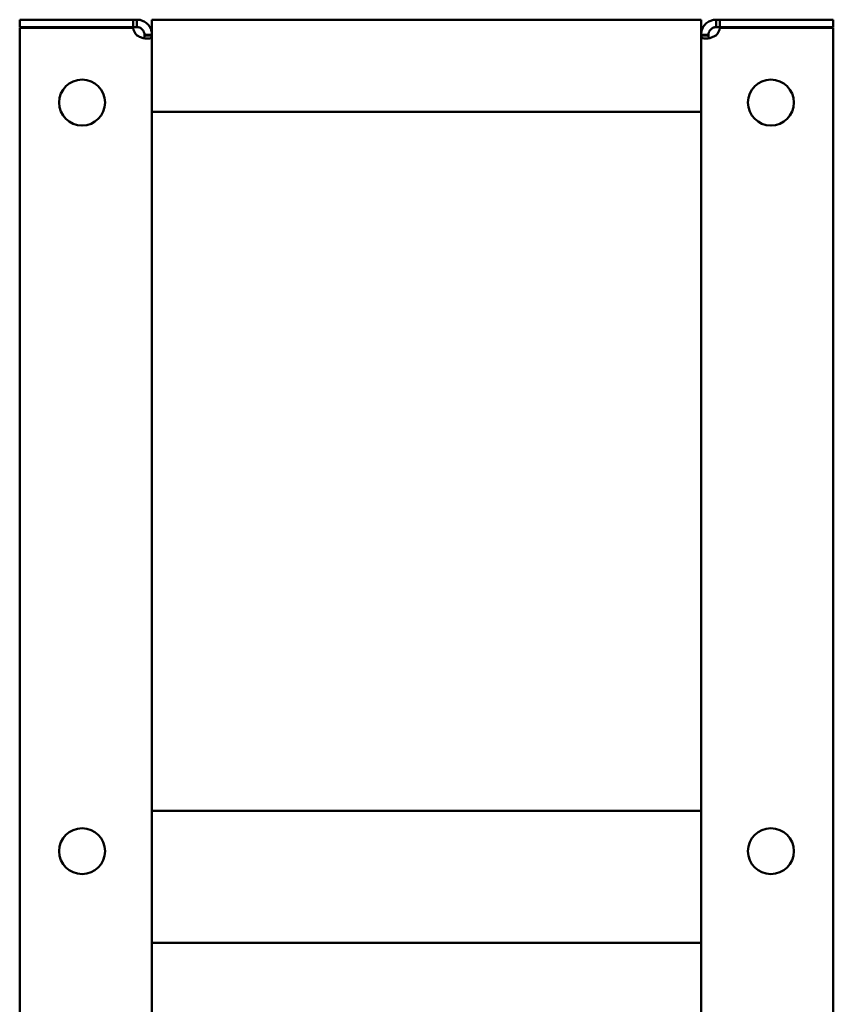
# Model space of a CAD drawing. Header units: millimetres. Extents: x 1101 to 1524, y 643 to 1214.
# Tile 4 of 4: x 1344 to 1507, y 1016 to 1214. Entities that reach past the tile are written whole.
import ezdxf

# ---------------------------------------------------------------- set-up
doc = ezdxf.new("R2010")
doc.units = ezdxf.units.MM
doc.header["$LTSCALE"] = 6.25
doc.layers.add('Widoczne (ISO)', color=7, linetype='Continuous', lineweight=50)

msp = doc.modelspace()

# ---------------------------------------------------------------- linework, layer by layer
at = {"layer": 'Widoczne (ISO)'}
for p, q in [((1366.36, 1213.62), (1343.65, 1213.62)), ((1343.65, 1212.12), (1343.65, 1213.62)), ((1366.36, 1213.62), (1367.15, 1213.62)), ((1366.36, 1212.12), (1366.36, 1213.62)), ((1367.15, 1213.62), (1367.15, 1212.75)), ((1370.15, 1213.62), (1480.15, 1213.62)), ((1370.15, 1213.62), (1370.15, 1198.13)), ((1480.15, 1198.13), (1480.15, 1213.62)), ((1483.15, 1213.62), (1483.94, 1213.62)), ((1483.15, 1212.75), (1483.15, 1213.62)), ((1483.94, 1213.62), (1483.94, 1212.12)), ((1506.65, 1213.62), (1483.94, 1213.62)), ((1506.65, 1212.12), (1506.65, 1213.62)), ((1366.36, 1212.12), (1343.65, 1212.12)), ((1366.36, 1212.02), (1343.65, 1212.02)), ((1343.65, 644.22), (1343.65, 1212.02)), ((1367.15, 1212.12), (1366.36, 1212.12)), ((1367.15, 1212.75), (1367.15, 1212.12)), ((1483.15, 1212.12), (1483.15, 1212.75)), ((1483.94, 1212.12), (1483.15, 1212.12)), ((1483.94, 1212.12), (1506.65, 1212.12)), ((1506.65, 1212.02), (1483.94, 1212.02)), ((1506.65, 1212.02), (1506.65, 644.22)), ((1368.65, 1210.49), (1368.65, 1210.62)), ((1368.65, 1210.62), (1369.27, 1210.62)), ((1369.27, 1210.49), (1368.65, 1210.49)), ((1369.27, 1210.62), (1370.15, 1210.62)), ((1370.15, 1210.49), (1369.27, 1210.49)), ((1480.15, 1210.62), (1481.03, 1210.62)), ((1481.03, 1210.49), (1480.15, 1210.49)), ((1481.03, 1210.62), (1481.65, 1210.62)), ((1481.65, 1210.49), (1481.03, 1210.49)), ((1481.65, 1210.62), (1481.65, 1210.49)), ((1370.15, 1198.13), (1370.15, 1195.13)), ((1480.15, 1198.13), (1480.15, 1195.13)), ((1370.15, 1195.13), (1480.15, 1195.13)), ((1370.15, 1195.13), (1370.15, 1055.13)), ((1480.15, 1055.13), (1480.15, 1195.13)), ((1370.15, 1055.13), (1480.15, 1055.13)), ((1370.15, 1052.13), (1370.15, 1055.13)), ((1480.15, 1055.13), (1480.15, 1052.13)), ((1370.15, 1052.13), (1370.15, 1028.63)), ((1480.15, 1028.63), (1480.15, 1052.13)), ((1370.15, 1028.63), (1480.15, 1028.63)), ((1370.15, 1028.63), (1370.15, 645.76)), ((1480.15, 645.76), (1480.15, 1028.63))]:
    msp.add_line(p, q, dxfattribs=at)
for centre in [(1356.15, 1197.02), (1494.15, 1197.02), (1356.15, 1047.02), (1494.15, 1047.02)]:
    msp.add_circle(centre, 4.6, dxfattribs=at)
for centre, start, end in [((1368.85, 1212.32), 186.8104, 227.2669), ((1481.45, 1212.32), 312.7331, 353.1896)]:
    msp.add_arc(centre, 2.5, start, end, dxfattribs=at)
for points, knots in [([(1367.15, 1213.62), (1367.35, 1213.62), (1367.55, 1213.61), (1367.97, 1213.52), (1368.18, 1213.45), (1368.68, 1213.23), (1368.96, 1213.04), (1369.44, 1212.59), (1369.64, 1212.32), (1369.92, 1211.81), (1370.01, 1211.57), (1370.14, 1211.04), (1370.15, 1210.8), (1370.15, 1210.62)], [-0.3252887, -0.3252887, -0.3252887, -0.3252887, -0.2803339, -0.2803339, -0.2370064, -0.2370064, -0.174198, -0.174198, -0.1114273, -0.1114273, -0.0618046, -0.0618046, 0, 0, 0, 0]), ([(1480.15, 1210.62), (1480.15, 1210.83), (1480.17, 1211.03), (1480.26, 1211.45), (1480.32, 1211.66), (1480.55, 1212.15), (1480.73, 1212.43), (1481.19, 1212.92), (1481.45, 1213.12), (1481.97, 1213.39), (1482.2, 1213.48), (1482.74, 1213.61), (1482.98, 1213.62), (1483.15, 1213.62)], [0, 0, 0, 0, 0.0716493, 0.0716493, 0.140705, 0.140705, 0.2408095, 0.2408095, 0.340854, 0.340854, 0.419943, 0.419943, 0.5184476, 0.5184476, 0.5184476, 0.5184476]), ([(1368.65, 1210.62), (1368.65, 1210.67), (1368.65, 1210.71), (1368.64, 1210.8), (1368.64, 1210.84), (1368.61, 1210.96), (1368.59, 1211.05), (1368.53, 1211.21), (1368.51, 1211.27), (1368.42, 1211.43), (1368.35, 1211.53), (1368.18, 1211.72), (1368.09, 1211.8), (1367.88, 1211.94), (1367.77, 1211.99), (1367.62, 1212.05), (1367.58, 1212.06), (1367.47, 1212.09), (1367.4, 1212.1), (1367.31, 1212.12), (1367.27, 1212.12), (1367.21, 1212.12), (1367.18, 1212.12), (1367.15, 1212.12)], [0, 0, 0, 0, 0.020193, 0.020193, 0.039446, 0.039446, 0.0687914, 0.0687914, 0.0847965, 0.0847965, 0.1134253, 0.1134253, 0.1416341, 0.1416341, 0.1720975, 0.1720975, 0.1844661, 0.1844661, 0.2042292, 0.2042292, 0.2150714, 0.2150714, 0.2263058, 0.2263058, 0.2263058, 0.2263058]), ([(1483.15, 1212.12), (1483.11, 1212.12), (1483.07, 1212.12), (1482.98, 1212.12), (1482.93, 1212.11), (1482.82, 1212.09), (1482.73, 1212.07), (1482.56, 1212.01), (1482.5, 1211.98), (1482.34, 1211.89), (1482.24, 1211.83), (1482.06, 1211.66), (1481.98, 1211.57), (1481.84, 1211.36), (1481.78, 1211.25), (1481.72, 1211.1), (1481.71, 1211.05), (1481.68, 1210.94), (1481.67, 1210.88), (1481.66, 1210.78), (1481.65, 1210.75), (1481.65, 1210.69), (1481.65, 1210.65), (1481.65, 1210.62)], [-0.2988626, -0.2988626, -0.2988626, -0.2988626, -0.2721954, -0.2721954, -0.2467697, -0.2467697, -0.2080157, -0.2080157, -0.1868791, -0.1868791, -0.1490715, -0.1490715, -0.1118186, -0.1118186, -0.0715882, -0.0715882, -0.0552542, -0.0552542, -0.0291547, -0.0291547, -0.0148363, -0.0148363, 0, 0, 0, 0]), ([(1370.15, 1210.49), (1370.15, 1210.35), (1370.13, 1210.25), (1370.04, 1210.07), (1369.98, 1210), (1369.75, 1209.87), (1369.57, 1209.83), (1369.11, 1209.82), (1368.85, 1209.84), (1368.33, 1209.95), (1368.1, 1210.02), (1367.56, 1210.24), (1367.32, 1210.37), (1367.15, 1210.49)], [0, 0, 0, 0, 0.0716493, 0.0716493, 0.140705, 0.140705, 0.2408095, 0.2408095, 0.340854, 0.340854, 0.419943, 0.419943, 0.5184476, 0.5184476, 0.5184476, 0.5184476]), ([(1368.49, 1209.92), (1368.52, 1209.94), (1368.54, 1209.97), (1368.58, 1210.03), (1368.59, 1210.06), (1368.62, 1210.15), (1368.63, 1210.2), (1368.64, 1210.3), (1368.65, 1210.33), (1368.65, 1210.41), (1368.65, 1210.45), (1368.65, 1210.49)], [-0.09075074, -0.09075074, -0.09075074, -0.09075074, -0.07158825, -0.07158825, -0.05525416, -0.05525416, -0.02915473, -0.02915473, -0.01483631, -0.01483631, 0, 0, 0, 0]), ([(1483.15, 1210.49), (1482.95, 1210.35), (1482.75, 1210.25), (1482.33, 1210.07), (1482.12, 1210), (1481.62, 1209.87), (1481.34, 1209.83), (1480.86, 1209.82), (1480.66, 1209.84), (1480.38, 1209.95), (1480.29, 1210.02), (1480.16, 1210.24), (1480.15, 1210.37), (1480.15, 1210.49)], [-0.3252887, -0.3252887, -0.3252887, -0.3252887, -0.2803339, -0.2803339, -0.2370064, -0.2370064, -0.174198, -0.174198, -0.1114273, -0.1114273, -0.0618046, -0.0618046, 0, 0, 0, 0]), ([(1481.65, 1210.49), (1481.65, 1210.43), (1481.65, 1210.38), (1481.66, 1210.28), (1481.66, 1210.24), (1481.69, 1210.13), (1481.71, 1210.06), (1481.76, 1209.97), (1481.78, 1209.94), (1481.81, 1209.92)], [0, 0, 0, 0, 0.02019304, 0.02019304, 0.03944596, 0.03944596, 0.06879142, 0.06879142, 0.08180894, 0.08180894, 0.08180894, 0.08180894])]:
    msp.add_open_spline(points, degree=3, knots=knots, dxfattribs=at)

doc.saveas('drawing.dxf')
